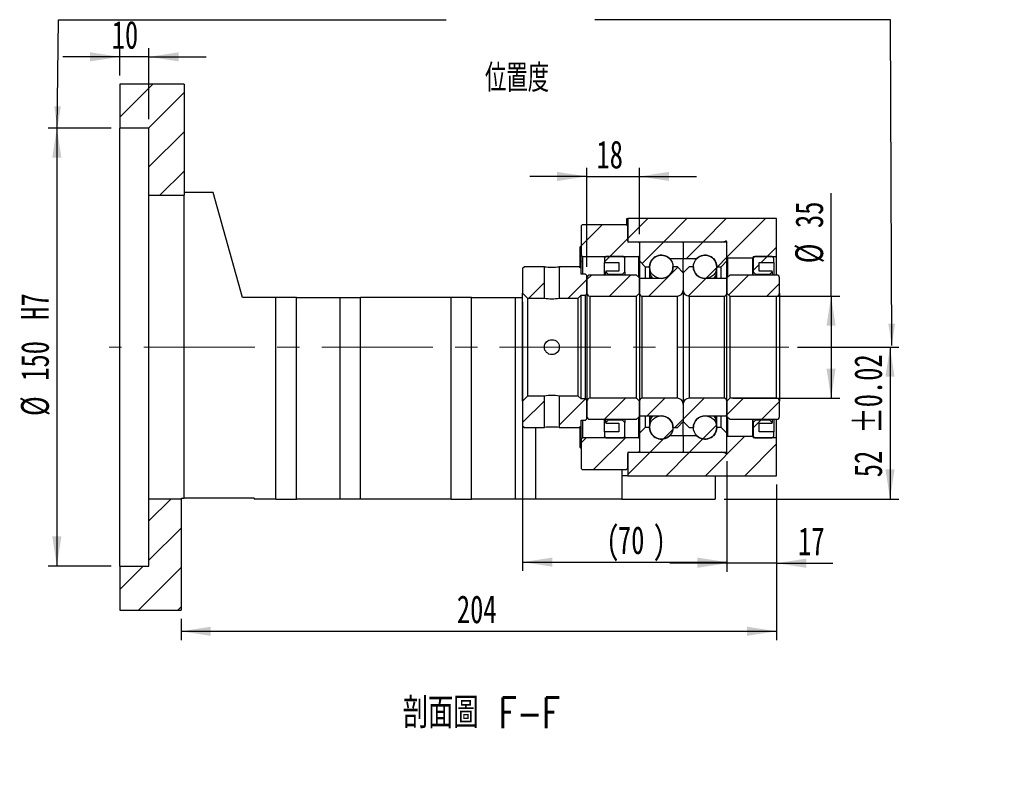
# Paper-space layout 'MBCS35-J' of a CAD drawing. Header units: millimetres. Extents: x 21 to 288, y 3 to 202.
# Tile 4 of 6: x 175 to 288, y 3 to 90. Entities that reach past the tile are written whole.
import ezdxf

# ---------------------------------------------------------------- set-up
doc = ezdxf.new("R2010")
doc.units = ezdxf.units.MM
doc.linetypes.add('CENTERX2', pattern=[20.32, 12.7, -2.54, 2.54, -2.54])
doc.layers.add('圖層0', color=7, linetype='Continuous')
doc.styles.add('SLDTEXTSTYLE0', font='TXT', dxfattribs={"width": 0.7})
doc.styles.add('SLDTEXTSTYLE1', font='TXT', dxfattribs={"width": 0.7, "bigfont": 'bigfont'})
doc.styles.add('SLDTEXTSTYLE4', font='TXT', dxfattribs={"width": 0.75, "bigfont": 'bigfont'})
doc.dimstyles.new('SLDDIMSTYLE3', dxfattribs={"dimtxt": 3.389974, "dimasz": 2.5, "dimexe": 0, "dimexo": 0.0625, "dimgap": 0.847493, "dimtad": 1, "dimlfac": 3, "dimrnd": 1e-09, "dimzin": 12, "dimdsep": 46, "dimtxsty": 'SLDTEXTSTYLE0', "dimsah": 1, "dimcen": 0.09, "dimadec": 0, "dimazin": 3, "dimtfac": 1, "dimtofl": 0, "dimtmove": 0, "dimatfit": 3, "dimfxl": 1, "dimfrac": 2, "dimtolj": 1, "dimtzin": 12, "dimarcsym": 0})
doc.dimstyles.new('SLDDIMSTYLE4', dxfattribs={"dimtxt": 3.389974, "dimasz": 2.5, "dimexe": 0, "dimexo": 0.0625, "dimgap": 0.847493, "dimtad": 1, "dimlfac": 3, "dimrnd": 1e-09, "dimzin": 12, "dimdsep": 46, "dimtxsty": 'SLDTEXTSTYLE0', "dimsah": 1, "dimcen": 0.09, "dimadec": 0, "dimazin": 3, "dimtfac": 1, "dimtmove": 0, "dimatfit": 0, "dimfxl": 1, "dimfrac": 2, "dimtolj": 1, "dimtzin": 12, "dimarcsym": 0})
doc.dimstyles.new('SLDDIMSTYLE6', dxfattribs={"dimtxt": 3.389974, "dimasz": 2.5, "dimexe": 0, "dimexo": 0.0625, "dimgap": 0.847493, "dimtad": 1, "dimlfac": 3, "dimrnd": 1e-09, "dimzin": 12, "dimdsep": 46, "dimtxsty": 'SLDTEXTSTYLE0', "dimsah": 1, "dimcen": 0.09, "dimadec": 0, "dimazin": 3, "dimtol": 1, "dimtp": 0.02, "dimtm": 0.02, "dimtfac": 1, "dimtofl": 0, "dimtmove": 0, "dimatfit": 3, "dimfxl": 1, "dimfrac": 2, "dimtolj": 1, "dimarcsym": 0})
doc.dimstyles.new('SLDDIMSTYLE9', dxfattribs={"dimtxt": 3.389974, "dimasz": 2.5, "dimexe": 0, "dimexo": 0.0625, "dimgap": 0.847493, "dimtad": 1, "dimlfac": 3, "dimrnd": 1e-09, "dimzin": 12, "dimdsep": 46, "dimtxsty": 'SLDTEXTSTYLE0', "dimsah": 1, "dimcen": 0.09, "dimadec": 0, "dimazin": 3, "dimtfac": 1, "dimtofl": 0, "dimtmove": 0, "dimatfit": 3, "dimfxl": 1, "dimfrac": 2, "dimtolj": 1, "dimarcsym": 0})

# ---------------------------------------------------------------- blocks, each defined once
blk = doc.blocks.new('_D_72')
at = {"layer": '圖層0', "color": 7}
for p, q in [((186.81, 83.82), (186.81, 86.95)), ((190.14, 78.82), (190.14, 86.95)), ((186.81, 85.95), (180.29, 85.95)), ((190.14, 85.95), (186.81, 85.95)), ((190.14, 85.95), (196.66, 85.95))]:
    blk.add_line(p, q, dxfattribs=at)
for points in [[(186.81, 85.95), (183.42, 86.47), (183.42, 85.43)], [(190.14, 85.95), (193.53, 85.43), (193.53, 86.47)]]:
    blk.add_solid(points, dxfattribs=at)
at = {"layer": '圖層0', "color": 7, "insert": (185.89, 90.05), "char_height": 3.175, "attachment_point": 1, "style": 'SLDTEXTSTYLE0'}
blk.add_mtext('10', dxfattribs=at)
blk = doc.blocks.new('_D_73')
at = {"layer": '圖層0', "color": 7}
for p, q in [((185.81, 77.82), (178.62, 77.82)), ((179.62, 77.82), (179.62, 27.82)), ((185.81, 27.82), (178.62, 27.82))]:
    blk.add_line(p, q, dxfattribs=at)
for points in [[(179.62, 77.82), (179.1, 74.43), (180.14, 74.43)], [(179.62, 27.82), (180.14, 31.21), (179.1, 31.21)]]:
    blk.add_solid(points, dxfattribs=at)
at = {"layer": '圖層0', "color": 7, "char_height": 3.175, "attachment_point": 1, "rotation": 90, "style": 'SLDTEXTSTYLE0'}
for s, insert in [('H7', (175.53, 55.93)), ('150', (175.53, 48.98)), ('%%c', (175.53, 44.96))]:
    blk.add_mtext(s, dxfattribs=dict(at, insert=insert))
blk = doc.blocks.new('_D_74')
at = {"layer": '圖層0', "color": 7}
for p, q in [((261.81, 37.15), (261.81, 19.39)), ((193.81, 21.82), (193.81, 19.39)), ((193.81, 20.39), (261.81, 20.39))]:
    blk.add_line(p, q, dxfattribs=at)
for points in [[(193.81, 20.39), (197.2, 19.87), (197.2, 20.91)], [(261.81, 20.39), (258.42, 20.91), (258.42, 19.87)]]:
    blk.add_solid(points, dxfattribs=at)
at = {"layer": '圖層0', "color": 7, "insert": (225.3, 24.49), "char_height": 3.175, "attachment_point": 1, "style": 'SLDTEXTSTYLE0'}
blk.add_mtext('204', dxfattribs=at)
blk = doc.blocks.new('_D_75')
at = {"layer": '圖層0', "color": 7}
for p, q in [((232.81, 57.97), (232.81, 27.28)), ((256.14, 39.82), (256.14, 27.28)), ((232.81, 28.28), (256.14, 28.28))]:
    blk.add_line(p, q, dxfattribs=at)
for points in [[(232.81, 28.28), (236.2, 27.76), (236.2, 28.8)], [(256.14, 28.28), (252.75, 28.8), (252.75, 27.76)]]:
    blk.add_solid(points, dxfattribs=at)
at = {"layer": '圖層0', "color": 7, "attachment_point": 1, "style": 'SLDTEXTSTYLE0'}
for s, insert, char_height in [('(', (242.36, 32.38), 3.17), (')', (247.66, 32.38), 3.17), ('70', (243.69, 32.38), 3.175)]:
    blk.add_mtext(s, dxfattribs=dict(at, insert=insert, char_height=char_height))
blk = doc.blocks.new('_D_76')
at = {"layer": '圖層0', "color": 7}
for p, q in [((256.14, 39.82), (256.14, 27.16)), ((261.81, 37.15), (261.81, 27.16)), ((256.14, 28.16), (249.62, 28.16)), ((261.81, 28.16), (256.14, 28.16)), ((261.81, 28.16), (268.24, 28.16))]:
    blk.add_line(p, q, dxfattribs=at)
for points in [[(256.14, 28.16), (252.75, 28.68), (252.75, 27.63)], [(261.81, 28.16), (265.2, 27.63), (265.2, 28.68)]]:
    blk.add_solid(points, dxfattribs=at)
at = {"layer": '圖層0', "color": 7, "insert": (264.26, 32.25), "char_height": 3.175, "attachment_point": 1, "style": 'SLDTEXTSTYLE0'}
blk.add_mtext('17', dxfattribs=at)
blk = doc.blocks.new('_D_77')
at = {"layer": '圖層0', "color": 7}
for p, q in [((268.03, 58.65), (268.03, 70.39)), ((256.81, 58.65), (269.03, 58.65)), ((268.03, 58.65), (268.03, 46.98)), ((256.81, 46.98), (269.03, 46.98))]:
    blk.add_line(p, q, dxfattribs=at)
for points in [[(268.03, 58.65), (267.51, 55.26), (268.55, 55.26)], [(268.03, 46.98), (268.55, 50.37), (267.51, 50.37)]]:
    blk.add_solid(points, dxfattribs=at)
at = {"layer": '圖層0', "color": 7, "char_height": 3.175, "attachment_point": 1, "rotation": 90, "style": 'SLDTEXTSTYLE0'}
for s, insert in [('35', (263.94, 66.41)), ('%%c', (263.94, 62.39))]:
    blk.add_mtext(s, dxfattribs=dict(at, insert=insert))
blk = doc.blocks.new('_D_78')
at = {"layer": '圖層0', "color": 7}
for p, q in [((264.2, 52.82), (275.76, 52.82)), ((274.76, 52.82), (274.76, 35.48)), ((255.81, 35.48), (275.76, 35.48))]:
    blk.add_line(p, q, dxfattribs=at)
for points in [[(274.76, 52.82), (274.24, 49.43), (275.28, 49.43)], [(274.76, 35.48), (275.28, 38.87), (274.24, 38.87)]]:
    blk.add_solid(points, dxfattribs=at)
at = {"layer": '圖層0', "color": 7, "char_height": 3.175, "attachment_point": 1, "rotation": 90, "style": 'SLDTEXTSTYLE0'}
for s, insert in [('±0.02', (270.67, 42.93)), ('52', (270.67, 37.97))]:
    blk.add_mtext(s, dxfattribs=dict(at, insert=insert))
blk = doc.blocks.new('_D_79')
at = {"layer": '圖層0', "color": 7}
for p, q in [((240.14, 61.98), (240.14, 73.3)), ((246.14, 65.72), (246.14, 73.3)), ((240.14, 72.3), (233.62, 72.3)), ((240.14, 72.3), (246.14, 72.3)), ((246.14, 72.3), (252.66, 72.3))]:
    blk.add_line(p, q, dxfattribs=at)
for points in [[(240.14, 72.3), (236.75, 72.82), (236.75, 71.78)], [(246.14, 72.3), (249.53, 71.78), (249.53, 72.82)]]:
    blk.add_solid(points, dxfattribs=at)
at = {"layer": '圖層0', "color": 7, "insert": (241.24, 76.39), "char_height": 3.175, "attachment_point": 1, "style": 'SLDTEXTSTYLE0'}
blk.add_mtext('18', dxfattribs=at)

psp = doc.layouts.new('MBCS35-J')

# ---------------------------------------------------------------- hatches: boundary and pattern name
at = {"layer": '圖層0', "linetype": 'Continuous', "lineweight": 18}
h = psp.add_hatch(dxfattribs=at)
h.set_pattern_fill('ANSI31', color=256, style=0)
h.paths.add_polyline_path([(194.1437, 70.1487), (194.1437, 82.8154), (186.8104, 82.8154), (186.8104, 77.8154), (190.1437, 77.8154), (190.1437, 70.1487)], flags=0)
h = psp.add_hatch(dxfattribs=at)
h.set_pattern_fill('ANSI31', color=256, style=0)
edge = h.paths.add_edge_path(flags=0)
edge.add_line((255.5447, 64.8154), (255.9815, 64.9122))
edge.add_arc((256.0104, 64.7821), 0.1333, 14.477512, 102.5, ccw=False)
edge.add_line((256.1395, 64.8154), (256.1437, 64.8154))
edge.add_line((256.1437, 64.8154), (256.1437, 63.0487))
edge.add_line((256.1437, 63.0487), (256.2104, 62.9821))
edge.add_line((256.2104, 62.9821), (259.077, 62.9821))
edge.add_line((259.077, 62.9821), (259.1437, 63.0487))
edge.add_line((259.1437, 63.0487), (259.1437, 63.1487))
edge.add_line((259.1437, 63.1487), (261.8104, 63.1487))
edge.add_line((261.8104, 63.1487), (261.8104, 67.4821))
edge.add_line((261.8104, 67.4821), (244.8104, 67.4821))
edge.add_line((244.8104, 67.4821), (244.8104, 64.8154))
edge.add_line((244.8104, 64.8154), (255.5447, 64.8154))
h = psp.add_hatch(dxfattribs=at)
h.set_pattern_fill('ANSI31', color=256, style=0)
edge = h.paths.add_edge_path(flags=0)
edge.add_line((239.6437, 66.8154), (239.477, 66.6487))
edge.add_line((239.477, 66.6487), (239.477, 63.3154))
edge.add_line((239.477, 63.3154), (239.6437, 63.1487))
edge.add_line((239.6437, 63.1487), (246.0937, 63.1487))
edge.add_line((246.0937, 63.1487), (246.1937, 63.2487))
edge.add_line((246.1937, 63.2487), (246.1937, 64.7154))
edge.add_line((246.1937, 64.7154), (246.0937, 64.8154))
edge.add_line((246.0937, 64.8154), (244.9437, 64.8154))
edge.add_arc((244.9437, 64.9487), 0.1333, 180, 270, ccw=False)
edge.add_line((244.8104, 64.9487), (244.8104, 66.6487))
edge.add_line((244.8104, 66.6487), (244.6437, 66.8154))
edge.add_line((244.6437, 66.8154), (239.6437, 66.8154))
h = psp.add_hatch(dxfattribs=at)
h.set_pattern_fill('ANSI31', color=256, style=0)
edge = h.paths.add_edge_path(flags=0)
edge.add_line((251.0437, 64.8154), (246.2437, 64.8154))
edge.add_arc((246.2437, 64.7154), 0.1, 90, 180)
edge.add_line((246.1437, 64.7154), (246.1437, 62.6487))
edge.add_line((246.1437, 62.6487), (246.8104, 61.9821))
edge.add_line((246.8104, 61.9821), (247.3104, 61.9821))
edge.add_arc((248.6437, 61.9821), 1.3333, 45.438688, 180, ccw=False)
edge.add_line((249.5793, 62.9321), (251.1437, 62.9321))
edge.add_line((251.1437, 62.9321), (251.1437, 64.7154))
edge.add_arc((251.0437, 64.7154), 0.1, 0, 90)
h = psp.add_hatch(dxfattribs=at)
h.set_pattern_fill('ANSI31', color=256, style=0)
edge = h.paths.add_edge_path(flags=0)
edge.add_line((256.1437, 62.6487), (256.1437, 64.7154))
edge.add_arc((256.0437, 64.7154), 0.1, 0, 90)
edge.add_line((256.0437, 64.8154), (251.2437, 64.8154))
edge.add_arc((251.2437, 64.7154), 0.1, 90, 180)
edge.add_line((251.1437, 64.7154), (251.1437, 62.9321))
edge.add_line((251.1437, 62.9321), (252.7081, 62.9321))
edge.add_arc((253.6437, 61.9821), 1.3333, 0, 134.561312, ccw=False)
edge.add_line((254.977, 61.9821), (255.477, 61.9821))
edge.add_line((255.477, 61.9821), (256.1437, 62.6487))
h = psp.add_hatch(dxfattribs=at)
h.set_pattern_fill('ANSI31', color=256, style=0)
h.paths.add_polyline_path([(243.8104, 62.482), (243.8104, 61.4821), (242.3104, 61.4821), (242.3104, 61.4154), (242.577, 61.1487), (244.2104, 61.1487), (244.477, 61.4154), (244.477, 62.9821), (244.3104, 63.1487), (242.3104, 63.1487), (242.1437, 62.9821), (242.1437, 62.482)], flags=0)
h = psp.add_hatch(dxfattribs=at)
h.set_pattern_fill('ANSI31', color=256, style=0)
edge = h.paths.add_edge_path(flags=0)
edge.add_arc((248.6437, 61.9821), 1.3333, 0, 360)
h = psp.add_hatch(dxfattribs=at)
h.set_pattern_fill('ANSI31', color=256, style=0)
edge = h.paths.add_edge_path(flags=0)
edge.add_arc((253.6437, 61.9821), 1.3333, 0, 360)
h = psp.add_hatch(dxfattribs=at)
h.set_pattern_fill('ANSI31', color=256, style=0)
h.paths.add_polyline_path([(261.3104, 61.4154), (261.3104, 61.4821), (259.8104, 61.4821), (259.8104, 62.482), (261.477, 62.482), (261.477, 62.9821), (261.3104, 63.1487), (259.3104, 63.1487), (259.1437, 62.9821), (259.1437, 61.4154), (259.4104, 61.1487), (261.0437, 61.1487)], flags=0)
h = psp.add_hatch(dxfattribs=at)
h.set_pattern_fill('ANSI31', color=256, style=0)
h.paths.add_polyline_path([(232.977, 61.9821), (232.8104, 61.8154), (232.8104, 58.9654), (233.377, 58.3987), (235.2937, 58.3987), (235.2937, 61.9821)], flags=0)
h = psp.add_hatch(dxfattribs=at)
h.set_pattern_fill('ANSI31', color=256, style=0)
h.paths.add_polyline_path([(240.1437, 60.982), (239.977, 61.1487), (239.477, 61.1487), (239.477, 61.8154), (239.3104, 61.9821), (236.9937, 61.9821), (236.9937, 58.3987), (239.1437, 58.3987), (239.477, 58.7321), (239.977, 58.7321), (240.1437, 58.8987)], flags=0)
h = psp.add_hatch(dxfattribs=at)
h.set_pattern_fill('ANSI31', color=256, style=0)
edge = h.paths.add_edge_path(flags=0)
edge.add_line((251.1437, 59.3154), (251.1437, 61.3154))
edge.add_line((251.1437, 61.3154), (250.477, 61.9821))
edge.add_line((250.477, 61.9821), (249.977, 61.9821))
edge.add_arc((248.6437, 61.9821), 1.3333, 270, 360, ccw=False)
edge.add_line((248.6437, 60.6487), (246.1437, 60.6487))
edge.add_line((246.1437, 60.6487), (246.1437, 58.9821))
edge.add_arc((246.477, 58.9821), 0.3333, 180, 270)
edge.add_line((246.477, 58.6487), (250.477, 58.6487))
edge.add_arc((250.477, 59.3154), 0.6667, 270, 360)
h = psp.add_hatch(dxfattribs=at)
h.set_pattern_fill('ANSI31', color=256, style=0)
edge = h.paths.add_edge_path(flags=0)
edge.add_line((252.3104, 61.9821), (251.8104, 61.9821))
edge.add_line((251.8104, 61.9821), (251.1437, 61.3154))
edge.add_line((251.1437, 61.3154), (251.1437, 59.3154))
edge.add_arc((251.8104, 59.3154), 0.6667, 180, 270)
edge.add_line((251.8104, 58.6487), (255.8104, 58.6487))
edge.add_arc((255.8104, 58.9821), 0.3333, 270, 360)
edge.add_line((256.1437, 58.9821), (256.1437, 60.6487))
edge.add_line((256.1437, 60.6487), (253.6437, 60.6487))
edge.add_arc((253.6437, 61.9821), 1.3333, 180, 270, ccw=False)
h = psp.add_hatch(dxfattribs=at)
h.set_pattern_fill('ANSI31', color=256, style=0)
edge = h.paths.add_edge_path(flags=0)
edge.add_line((245.8104, 58.6487), (246.1437, 58.9821))
edge.add_line((246.1437, 58.9821), (246.1437, 60.7154))
edge.add_line((246.1437, 60.7154), (245.8104, 61.0487))
edge.add_line((245.8104, 61.0487), (240.477, 61.0487))
edge.add_arc((240.477, 60.7154), 0.3333, 90, 180)
edge.add_line((240.1437, 60.7154), (240.1437, 58.9821))
edge.add_arc((240.477, 58.9821), 0.3333, 180, 270)
edge.add_line((240.477, 58.6487), (245.8104, 58.6487))
h = psp.add_hatch(dxfattribs=at)
h.set_pattern_fill('ANSI31', color=256, style=0)
edge = h.paths.add_edge_path(flags=0)
edge.add_line((256.1437, 58.9821), (256.477, 58.6487))
edge.add_line((256.477, 58.6487), (261.8104, 58.6487))
edge.add_arc((261.8104, 58.9821), 0.3333, 270, 360)
edge.add_line((262.1437, 58.9821), (262.1437, 60.7154))
edge.add_arc((261.8104, 60.7154), 0.3333, 0, 90)
edge.add_line((261.8104, 61.0487), (256.477, 61.0487))
edge.add_line((256.477, 61.0487), (256.1437, 60.7154))
edge.add_line((256.1437, 60.7154), (256.1437, 58.9821))
h = psp.add_hatch(dxfattribs=at)
h.set_pattern_fill('ANSI31', color=256, style=0)
h.paths.add_polyline_path([(232.8104, 43.8154), (232.977, 43.6487), (235.2937, 43.6487), (235.2937, 47.2321), (233.377, 47.2321), (232.8104, 46.6654)], flags=0)
h = psp.add_hatch(dxfattribs=at)
h.set_pattern_fill('ANSI31', color=256, style=0)
h.paths.add_polyline_path([(239.477, 43.8154), (239.477, 44.4821), (239.977, 44.4821), (240.1437, 44.6487), (240.1437, 46.7321), (239.977, 46.8987), (239.477, 46.8987), (239.1437, 47.2321), (236.9937, 47.2321), (236.9937, 43.6487), (239.3104, 43.6487)], flags=0)
h = psp.add_hatch(dxfattribs=at)
h.set_pattern_fill('ANSI31', color=256, style=0)
edge = h.paths.add_edge_path(flags=0)
edge.add_line((246.1437, 46.6487), (245.8104, 46.9821))
edge.add_line((245.8104, 46.9821), (240.477, 46.9821))
edge.add_arc((240.477, 46.6487), 0.3333, 90, 180)
edge.add_line((240.1437, 46.6487), (240.1437, 44.9154))
edge.add_arc((240.477, 44.9154), 0.3333, 180, 270)
edge.add_line((240.477, 44.5821), (245.8104, 44.5821))
edge.add_line((245.8104, 44.5821), (246.1437, 44.9154))
edge.add_line((246.1437, 44.9154), (246.1437, 46.6487))
h = psp.add_hatch(dxfattribs=at)
h.set_pattern_fill('ANSI31', color=256, style=0)
edge = h.paths.add_edge_path(flags=0)
edge.add_line((249.977, 43.6487), (250.477, 43.6487))
edge.add_line((250.477, 43.6487), (251.1437, 44.3154))
edge.add_line((251.1437, 44.3154), (251.1437, 46.3154))
edge.add_arc((250.477, 46.3154), 0.6667, 0, 90)
edge.add_line((250.477, 46.9821), (246.477, 46.9821))
edge.add_arc((246.477, 46.6487), 0.3333, 90, 180)
edge.add_line((246.1437, 46.6487), (246.1437, 44.9821))
edge.add_line((246.1437, 44.9821), (248.6437, 44.9821))
edge.add_arc((248.6437, 43.6487), 1.3333, 0, 90, ccw=False)
h = psp.add_hatch(dxfattribs=at)
h.set_pattern_fill('ANSI31', color=256, style=0)
edge = h.paths.add_edge_path(flags=0)
edge.add_line((251.1437, 46.3154), (251.1437, 44.3154))
edge.add_line((251.1437, 44.3154), (251.8104, 43.6487))
edge.add_line((251.8104, 43.6487), (252.3104, 43.6487))
edge.add_arc((253.6437, 43.6487), 1.3333, 90, 180, ccw=False)
edge.add_line((253.6437, 44.9821), (256.1437, 44.9821))
edge.add_line((256.1437, 44.9821), (256.1437, 46.6487))
edge.add_arc((255.8104, 46.6487), 0.3333, 0, 90)
edge.add_line((255.8104, 46.9821), (251.8104, 46.9821))
edge.add_arc((251.8104, 46.3154), 0.6667, 90, 180)
h = psp.add_hatch(dxfattribs=at)
h.set_pattern_fill('ANSI31', color=256, style=0)
edge = h.paths.add_edge_path(flags=0)
edge.add_line((256.477, 46.9821), (256.1437, 46.6487))
edge.add_line((256.1437, 46.6487), (256.1437, 44.9154))
edge.add_line((256.1437, 44.9154), (256.477, 44.5821))
edge.add_line((256.477, 44.5821), (261.8104, 44.5821))
edge.add_arc((261.8104, 44.9154), 0.3333, 270, 360)
edge.add_line((262.1437, 44.9154), (262.1437, 46.6487))
edge.add_arc((261.8104, 46.6487), 0.3333, 0, 90)
edge.add_line((261.8104, 46.9821), (256.477, 46.9821))
h = psp.add_hatch(dxfattribs=at)
h.set_pattern_fill('ANSI31', color=256, style=0)
edge = h.paths.add_edge_path(flags=0)
edge.add_arc((248.6437, 43.6487), 1.3333, 0, 360)
h = psp.add_hatch(dxfattribs=at)
h.set_pattern_fill('ANSI31', color=256, style=0)
edge = h.paths.add_edge_path(flags=0)
edge.add_arc((253.6437, 43.6487), 1.3333, 0, 360)
h = psp.add_hatch(dxfattribs=at)
h.set_pattern_fill('ANSI31', color=256, style=0)
h.paths.add_polyline_path([(242.3104, 44.2154), (242.3104, 44.1487), (243.8104, 44.1487), (243.8104, 43.1487), (242.1437, 43.1487), (242.1437, 42.6487), (242.3104, 42.4821), (244.3104, 42.4821), (244.477, 42.6487), (244.477, 44.2154), (244.2104, 44.4821), (242.577, 44.4821)], flags=0)
h = psp.add_hatch(dxfattribs=at)
h.set_pattern_fill('ANSI31', color=256, style=0)
h.paths.add_polyline_path([(259.8104, 43.1487), (259.8104, 44.1487), (261.3104, 44.1487), (261.3104, 44.2154), (261.0437, 44.4821), (259.4104, 44.4821), (259.1437, 44.2154), (259.1437, 42.6487), (259.3104, 42.4821), (261.3104, 42.4821), (261.477, 42.6487), (261.477, 43.1487)], flags=0)
h = psp.add_hatch(dxfattribs=at)
h.set_pattern_fill('ANSI31', color=256, style=0)
edge = h.paths.add_edge_path(flags=0)
edge.add_line((246.1437, 42.9821), (246.1437, 40.9154))
edge.add_arc((246.2437, 40.9154), 0.1, 180, 270)
edge.add_line((246.2437, 40.8154), (251.0437, 40.8154))
edge.add_arc((251.0437, 40.9154), 0.1, 270, 360)
edge.add_line((251.1437, 40.9154), (251.1437, 42.6987))
edge.add_line((251.1437, 42.6987), (249.5793, 42.6987))
edge.add_arc((248.6437, 43.6487), 1.3333, 180, 314.561312, ccw=False)
edge.add_line((247.3104, 43.6487), (246.8104, 43.6487))
edge.add_line((246.8104, 43.6487), (246.1437, 42.9821))
h = psp.add_hatch(dxfattribs=at)
h.set_pattern_fill('ANSI31', color=256, style=0)
edge = h.paths.add_edge_path(flags=0)
edge.add_line((251.2437, 40.8154), (256.0437, 40.8154))
edge.add_arc((256.0437, 40.9154), 0.1, 270, 360)
edge.add_line((256.1437, 40.9154), (256.1437, 42.9821))
edge.add_line((256.1437, 42.9821), (255.477, 43.6487))
edge.add_line((255.477, 43.6487), (254.977, 43.6487))
edge.add_arc((253.6437, 43.6487), 1.3333, 225.438688, 360, ccw=False)
edge.add_line((252.7081, 42.6987), (251.1437, 42.6987))
edge.add_line((251.1437, 42.6987), (251.1437, 40.9154))
edge.add_arc((251.2437, 40.9154), 0.1, 180, 270)
h = psp.add_hatch(dxfattribs=at)
h.set_pattern_fill('ANSI31', color=256, style=0)
edge = h.paths.add_edge_path(flags=0)
edge.add_line((239.477, 38.9821), (239.6437, 38.8154))
edge.add_line((239.6437, 38.8154), (244.6437, 38.8154))
edge.add_line((244.6437, 38.8154), (244.8104, 38.9821))
edge.add_line((244.8104, 38.9821), (244.8104, 40.6821))
edge.add_arc((244.9437, 40.6821), 0.1333, 90, 180, ccw=False)
edge.add_line((244.9437, 40.8154), (246.0937, 40.8154))
edge.add_line((246.0937, 40.8154), (246.1937, 40.9154))
edge.add_line((246.1937, 40.9154), (246.1937, 42.3821))
edge.add_line((246.1937, 42.3821), (246.0937, 42.4821))
edge.add_line((246.0937, 42.4821), (239.6437, 42.4821))
edge.add_line((239.6437, 42.4821), (239.477, 42.3154))
edge.add_line((239.477, 42.3154), (239.477, 38.9821))
h = psp.add_hatch(dxfattribs=at)
h.set_pattern_fill('ANSI31', color=256, style=0)
edge = h.paths.add_edge_path(flags=0)
edge.add_line((256.1437, 40.8154), (256.1395, 40.8154))
edge.add_arc((256.0104, 40.8487), 0.1333, 257.5, 345.522488, ccw=False)
edge.add_line((255.9815, 40.7185), (255.5447, 40.8154))
edge.add_line((255.5447, 40.8154), (244.8104, 40.8154))
edge.add_line((244.8104, 40.8154), (244.8104, 38.1487))
edge.add_line((244.8104, 38.1487), (261.8104, 38.1487))
edge.add_line((261.8104, 38.1487), (261.8104, 42.4821))
edge.add_line((261.8104, 42.4821), (259.1437, 42.4821))
edge.add_line((259.1437, 42.4821), (259.1437, 42.5821))
edge.add_line((259.1437, 42.5821), (259.077, 42.6487))
edge.add_line((259.077, 42.6487), (256.2104, 42.6487))
edge.add_line((256.2104, 42.6487), (256.1437, 42.5821))
edge.add_line((256.1437, 42.5821), (256.1437, 40.8154))
h = psp.add_hatch(dxfattribs=at)
h.set_pattern_fill('ANSI31', color=256, style=0)
h.paths.add_polyline_path([(186.8104, 27.8154), (186.8104, 22.8154), (193.8104, 22.8154), (193.8104, 35.482), (190.1437, 35.482), (190.1437, 27.8154)], flags=0)

# ---------------------------------------------------------------- linework, layer by layer
at = {"color": 7, "linetype": 'Continuous', "lineweight": 25}
for p, q in [((186.8104, 82.8154), (186.8104, 77.8154)), ((194.1437, 82.8154), (186.8104, 82.8154)), ((194.1437, 82.8154), (194.1437, 70.1487)), ((190.1437, 77.8154), (186.8104, 77.8154)), ((186.8104, 27.8154), (186.8104, 77.8154)), ((190.1437, 70.1487), (190.1437, 77.8154)), ((190.1437, 70.1487), (194.1437, 70.1487)), ((190.1437, 35.482), (190.1437, 70.1487)), ((197.477, 70.482), (194.1437, 70.482)), ((194.1437, 35.5821), (194.1437, 70.1487)), ((200.8104, 58.4821), (197.477, 70.482)), ((244.7104, 66.7487), (244.7104, 67.4821)), ((244.7104, 67.4821), (244.8104, 67.4821)), ((244.8104, 67.4821), (244.8104, 64.8154)), ((261.8104, 67.4821), (244.8104, 67.4821)), ((261.8104, 63.1487), (261.8104, 67.4821)), ((239.477, 66.6487), (239.6437, 66.8154)), ((239.477, 66.6487), (239.477, 63.3154)), ((239.6437, 66.8154), (244.6437, 66.8154)), ((244.6437, 66.8154), (244.8104, 66.6487)), ((244.8104, 64.9487), (244.8104, 66.6487)), ((239.4396, 64.3465), (239.377, 64.2839)), ((239.377, 63.0713), (239.377, 64.2839)), ((239.477, 64.3839), (239.4715, 64.3784)), ((255.5447, 64.8154), (244.8104, 64.8154)), ((246.0937, 64.8154), (244.9437, 64.8154)), ((246.0937, 64.8154), (246.1937, 64.7154)), ((246.1437, 64.7154), (246.1437, 62.6487)), ((246.1937, 63.2487), (246.1937, 64.7154)), ((251.0437, 64.8154), (246.2437, 64.8154)), ((251.1437, 64.7154), (251.1437, 62.9321)), ((256.0437, 64.8154), (251.2437, 64.8154)), ((255.5447, 64.8154), (255.9815, 64.9122)), ((256.1437, 64.8154), (256.1395, 64.8154)), ((256.1395, 64.7442), (256.1395, 64.8154)), ((256.1437, 63.0487), (256.1437, 64.8154)), ((256.1437, 62.6487), (256.1437, 64.7154)), ((239.377, 61.9154), (239.377, 63.0713)), ((239.6437, 63.1487), (239.477, 63.3154)), ((239.477, 61.8154), (239.477, 63.3154)), ((239.6437, 63.1487), (246.0937, 63.1487)), ((239.6437, 63.1487), (239.6437, 61.1487)), ((242.1437, 62.9821), (242.3104, 63.1487)), ((242.1437, 62.9821), (242.1437, 62.482)), ((244.3104, 63.1487), (242.3104, 63.1487)), ((244.3104, 63.1487), (244.477, 62.9821)), ((244.477, 61.4154), (244.477, 62.9821)), ((246.1937, 63.2487), (246.0937, 63.1487)), ((246.0937, 60.7654), (246.0937, 63.1487)), ((256.2104, 62.9821), (256.1437, 63.0487)), ((259.077, 62.9821), (256.2104, 62.9821)), ((256.2104, 62.9821), (256.2104, 60.7821)), ((259.1437, 63.0487), (259.077, 62.9821)), ((259.077, 61.0487), (259.077, 62.9821)), ((259.1437, 62.9821), (259.3104, 63.1487)), ((259.1437, 63.1487), (261.8104, 63.1487)), ((259.1437, 63.1487), (259.1437, 63.0487)), ((259.1437, 63.0487), (259.1437, 62.9821)), ((259.1437, 62.9821), (259.1437, 61.4154)), ((261.3104, 63.1487), (259.3104, 63.1487)), ((261.3104, 63.1487), (261.477, 62.9821)), ((261.477, 62.482), (261.477, 62.9821)), ((261.8104, 61.0487), (261.8104, 63.1487)), ((232.8104, 61.8154), (232.977, 61.9821)), ((235.2937, 61.9821), (232.977, 61.9821)), ((235.2937, 58.3987), (235.2937, 61.9821)), ((236.9937, 61.9821), (236.9937, 58.3987)), ((239.3104, 61.9821), (236.9937, 61.9821)), ((239.3104, 61.9821), (239.477, 61.8154)), ((242.1437, 62.482), (243.8104, 62.482)), ((242.1437, 61.0487), (242.1437, 62.482)), ((243.8104, 62.482), (243.8104, 61.4821)), ((246.1437, 62.6487), (246.8104, 61.9821)), ((246.1437, 62.6487), (246.1437, 60.7154)), ((246.8104, 61.9821), (247.3104, 61.9821)), ((246.8104, 61.9821), (246.8104, 60.6487)), ((247.3104, 61.9821), (247.3104, 60.6487)), ((249.5793, 62.9321), (251.1437, 62.9321)), ((250.477, 61.9821), (249.977, 61.9821)), ((251.1437, 61.3154), (250.477, 61.9821)), ((251.1437, 62.9321), (252.7081, 62.9321)), ((251.1437, 61.3154), (251.1437, 62.9321)), ((251.8104, 61.9821), (251.1437, 61.3154)), ((252.3104, 61.9821), (251.8104, 61.9821)), ((254.977, 61.9821), (255.477, 61.9821)), ((254.977, 60.6487), (254.977, 61.9821)), ((255.477, 61.9821), (256.1437, 62.6487)), ((255.477, 60.6487), (255.477, 61.9821)), ((256.1437, 60.7154), (256.1437, 62.6487)), ((259.8104, 62.482), (261.477, 62.482)), ((259.8104, 61.4821), (259.8104, 62.482)), ((261.477, 62.482), (261.477, 61.0487)), ((232.8104, 61.8154), (232.8104, 58.9654)), ((239.477, 61.1487), (239.477, 61.8154)), ((239.977, 61.1487), (239.477, 61.1487)), ((239.977, 61.1487), (240.1437, 60.982)), ((240.1437, 58.8987), (240.1437, 60.982)), ((240.1437, 60.7154), (240.1437, 58.9821)), ((245.8104, 61.0487), (240.477, 61.0487)), ((242.3104, 61.4821), (242.3104, 61.4154)), ((243.8104, 61.4821), (242.3104, 61.4821)), ((242.577, 61.1487), (242.3104, 61.4154)), ((242.3104, 61.0487), (242.3104, 61.4154)), ((242.577, 61.1487), (244.2104, 61.1487)), ((242.577, 61.1487), (242.577, 61.0487)), ((244.477, 61.4154), (244.2104, 61.1487)), ((244.2104, 61.0487), (244.2104, 61.1487)), ((244.477, 61.4154), (244.477, 61.0487)), ((245.8104, 61.0487), (246.1437, 60.7154)), ((246.1437, 58.9821), (246.1437, 60.7154)), ((251.1437, 61.3154), (251.1437, 59.3154)), ((254.977, 61.5334), (254.958, 61.7577)), ((256.1437, 60.7154), (256.477, 61.0487)), ((256.1437, 60.7154), (256.1437, 58.9821)), ((261.8104, 61.0487), (256.477, 61.0487)), ((259.4104, 61.1487), (259.1437, 61.4154)), ((259.1437, 61.0487), (259.1437, 61.4154)), ((259.4104, 61.1487), (261.0437, 61.1487)), ((259.4104, 61.1487), (259.4104, 61.0487)), ((261.3104, 61.4821), (259.8104, 61.4821)), ((261.3104, 61.4154), (261.0437, 61.1487)), ((261.0437, 61.0487), (261.0437, 61.1487)), ((261.3104, 61.4154), (261.3104, 61.4821)), ((261.3104, 61.4154), (261.3104, 61.0487)), ((262.1437, 58.9821), (262.1437, 60.7154)), ((246.1437, 60.6487), (246.1437, 58.9821)), ((248.6437, 60.6487), (246.1437, 60.6487)), ((256.1437, 60.6487), (253.6437, 60.6487)), ((256.1437, 58.9821), (256.1437, 60.6487)), ((204.6437, 58.4821), (200.8104, 58.4821)), ((204.6437, 35.482), (204.6437, 58.4821)), ((206.977, 58.4821), (204.6437, 58.4821)), ((206.977, 35.482), (206.977, 58.4821)), ((206.977, 58.4821), (211.977, 58.4821)), ((211.977, 35.482), (211.977, 58.4821)), ((211.977, 58.4821), (214.3104, 58.4821)), ((214.3104, 35.482), (214.3104, 58.4821)), ((224.6437, 58.4821), (214.3104, 58.4821)), ((224.6437, 35.482), (224.6437, 58.4821)), ((226.977, 58.4821), (224.6437, 58.4821)), ((226.977, 35.482), (226.977, 58.4821)), ((226.977, 58.4821), (231.977, 58.4821)), ((231.977, 35.482), (231.977, 58.4821)), ((231.977, 58.4821), (232.8104, 58.4821)), ((232.8104, 46.6654), (232.8104, 58.9654)), ((233.377, 58.3987), (232.8104, 58.9654)), ((239.477, 58.7321), (239.1437, 58.3987)), ((239.477, 58.7321), (239.977, 58.7321)), ((239.477, 46.8987), (239.477, 58.7321)), ((240.1437, 58.8987), (239.977, 58.7321)), ((239.977, 46.8987), (239.977, 58.7321)), ((240.1437, 58.8987), (240.1437, 46.7321)), ((240.477, 58.6487), (245.8104, 58.6487)), ((240.477, 58.6487), (240.477, 46.9821)), ((246.1437, 58.9821), (245.8104, 58.6487)), ((245.8104, 46.9821), (245.8104, 58.6487)), ((246.1437, 58.9821), (246.1437, 46.6487)), ((246.477, 58.6487), (250.477, 58.6487)), ((246.477, 46.9821), (246.477, 58.6487)), ((250.477, 46.9821), (250.477, 58.6487)), ((251.1437, 59.3154), (251.1437, 46.3154)), ((251.8104, 58.6487), (255.8104, 58.6487)), ((251.8104, 58.6487), (251.8104, 46.9821)), ((255.8104, 58.6487), (255.8104, 46.9821)), ((256.477, 58.6487), (256.1437, 58.9821)), ((256.1437, 46.6487), (256.1437, 58.9821)), ((256.477, 58.6487), (261.8104, 58.6487)), ((256.477, 58.6487), (256.477, 46.9821)), ((261.8104, 46.9821), (261.8104, 58.6487)), ((262.1437, 58.9821), (262.1437, 46.6487)), ((233.377, 58.3987), (233.377, 47.2321)), ((233.377, 58.3987), (235.2937, 58.3987)), ((236.9937, 58.3987), (239.1437, 58.3987)), ((239.1437, 47.2321), (239.1437, 58.3987)), ((232.8104, 46.6654), (233.377, 47.2321)), ((235.2937, 47.2321), (233.377, 47.2321)), ((235.2937, 43.6487), (235.2937, 47.2321)), ((239.1437, 47.2321), (236.9937, 47.2321)), ((236.9937, 47.2321), (236.9937, 43.6487)), ((239.1437, 47.2321), (239.477, 46.8987)), ((232.8104, 46.6654), (232.8104, 43.8154)), ((239.977, 46.8987), (239.477, 46.8987)), ((239.977, 46.8987), (240.1437, 46.7321)), ((240.1437, 44.6487), (240.1437, 46.7321)), ((240.1437, 46.6487), (240.1437, 44.9154)), ((245.8104, 46.9821), (240.477, 46.9821)), ((245.8104, 46.9821), (246.1437, 46.6487)), ((246.1437, 44.9154), (246.1437, 46.6487)), ((246.1437, 46.6487), (246.1437, 44.9821)), ((250.477, 46.9821), (246.477, 46.9821)), ((251.1437, 46.3154), (251.1437, 44.3154)), ((255.8104, 46.9821), (251.8104, 46.9821)), ((256.1437, 46.6487), (256.477, 46.9821)), ((256.1437, 46.6487), (256.1437, 44.9154)), ((256.1437, 44.9821), (256.1437, 46.6487)), ((261.8104, 46.9821), (256.477, 46.9821)), ((262.1437, 44.9154), (262.1437, 46.6487)), ((246.1437, 44.9821), (248.6437, 44.9821)), ((246.8104, 44.9821), (246.8104, 43.6487)), ((247.3104, 44.9821), (247.3104, 43.6487)), ((253.6437, 44.9821), (256.1437, 44.9821)), ((254.977, 43.6487), (254.977, 44.9821)), ((255.477, 43.6487), (255.477, 44.9821)), ((239.477, 44.4821), (239.977, 44.4821)), ((239.477, 43.8154), (239.477, 44.4821)), ((239.6437, 44.4821), (239.6437, 42.4821)), ((240.1437, 44.6487), (239.977, 44.4821)), ((240.477, 44.582), (245.8104, 44.582)), ((242.1437, 43.1487), (242.1437, 44.582)), ((242.3104, 44.2154), (242.3104, 44.582)), ((242.3104, 44.2154), (242.577, 44.4821)), ((242.3104, 44.2154), (242.3104, 44.1487)), ((242.3104, 44.1487), (243.8104, 44.1487)), ((242.577, 44.582), (242.577, 44.4821)), ((244.2104, 44.4821), (242.577, 44.4821)), ((243.8104, 44.1487), (243.8104, 43.1487)), ((244.2104, 44.4821), (244.2104, 44.582)), ((244.2104, 44.4821), (244.477, 44.2154)), ((244.477, 44.582), (244.477, 44.2154)), ((244.477, 42.6487), (244.477, 44.2154)), ((246.1437, 44.9154), (245.8104, 44.582)), ((246.0937, 42.4821), (246.0937, 44.8654)), ((246.1437, 44.9154), (246.1437, 42.9821)), ((250.477, 43.6487), (251.1437, 44.3154)), ((251.1437, 44.3154), (251.8104, 43.6487)), ((251.1437, 42.6987), (251.1437, 44.3154)), ((256.477, 44.582), (256.1437, 44.9154)), ((256.1437, 42.9821), (256.1437, 44.9154)), ((256.2104, 44.8487), (256.2104, 42.6487)), ((256.477, 44.582), (261.8104, 44.582)), ((259.077, 42.6487), (259.077, 44.582)), ((259.1437, 44.2154), (259.1437, 44.582)), ((259.1437, 44.2154), (259.4104, 44.4821)), ((259.1437, 44.2154), (259.1437, 42.6487)), ((259.4104, 44.582), (259.4104, 44.4821)), ((261.0437, 44.4821), (259.4104, 44.4821)), ((259.8104, 44.1487), (261.3104, 44.1487)), ((259.8104, 43.1487), (259.8104, 44.1487)), ((261.0437, 44.4821), (261.0437, 44.582)), ((261.0437, 44.4821), (261.3104, 44.2154)), ((261.3104, 44.582), (261.3104, 44.2154)), ((261.3104, 44.1487), (261.3104, 44.2154)), ((261.477, 44.582), (261.477, 43.1487)), ((261.8104, 42.4821), (261.8104, 44.582)), ((232.977, 43.6487), (232.8104, 43.8154)), ((232.977, 43.6487), (235.2937, 43.6487)), ((234.3104, 35.482), (234.3104, 43.6487)), ((236.9937, 43.6487), (239.3104, 43.6487)), ((239.477, 43.8154), (239.3104, 43.6487)), ((239.377, 42.8009), (239.377, 43.7154)), ((239.377, 41.3469), (239.377, 42.8009)), ((239.477, 42.3154), (239.477, 43.8154)), ((242.1437, 43.1487), (242.1437, 42.6487)), ((243.8104, 43.1487), (242.1437, 43.1487)), ((246.8104, 43.6487), (246.1437, 42.9821)), ((246.1437, 42.9821), (246.1437, 40.9154)), ((247.3104, 43.6487), (246.8104, 43.6487)), ((249.977, 43.6487), (250.477, 43.6487)), ((251.8104, 43.6487), (252.3104, 43.6487)), ((255.477, 43.6487), (254.977, 43.6487)), ((256.1437, 42.9821), (255.477, 43.6487)), ((256.1437, 40.9154), (256.1437, 42.9821)), ((261.477, 43.1487), (259.8104, 43.1487)), ((261.477, 42.6487), (261.477, 43.1487)), ((239.477, 42.3154), (239.6437, 42.4821)), ((239.477, 42.3154), (239.477, 38.9821)), ((246.0937, 42.4821), (239.6437, 42.4821)), ((242.3104, 42.4821), (242.1437, 42.6487)), ((242.3104, 42.4821), (244.3104, 42.4821)), ((244.477, 42.6487), (244.3104, 42.4821)), ((246.0937, 42.4821), (246.1937, 42.382)), ((246.1937, 40.9154), (246.1937, 42.382)), ((251.1437, 42.6987), (249.5793, 42.6987)), ((251.1437, 42.6987), (251.1437, 40.9154)), ((252.7081, 42.6987), (251.1437, 42.6987)), ((256.1437, 42.5821), (256.2104, 42.6487)), ((256.1437, 40.8154), (256.1437, 42.5821)), ((256.2104, 42.6487), (259.077, 42.6487)), ((259.077, 42.6487), (259.1437, 42.5821)), ((259.3104, 42.4821), (259.1437, 42.6487)), ((259.1437, 42.6487), (259.1437, 42.5821)), ((259.1437, 42.5821), (259.1437, 42.4821)), ((261.8104, 42.4821), (259.1437, 42.4821)), ((259.3104, 42.4821), (261.3104, 42.4821)), ((261.477, 42.6487), (261.3104, 42.4821)), ((261.8104, 38.1487), (261.8104, 42.4821)), ((239.377, 41.3469), (239.477, 41.2469)), ((244.8104, 40.8154), (244.8104, 38.1487)), ((244.8104, 40.8154), (255.5447, 40.8154)), ((244.8104, 38.9821), (244.8104, 40.682)), ((244.9437, 40.8154), (246.0937, 40.8154)), ((246.1937, 40.9154), (246.0937, 40.8154)), ((246.2437, 40.8154), (251.0437, 40.8154)), ((251.2437, 40.8154), (256.0437, 40.8154)), ((255.9815, 40.7185), (255.5447, 40.8154)), ((256.1395, 40.8154), (256.1395, 40.8866)), ((256.1395, 40.8154), (256.1437, 40.8154)), ((239.6437, 38.8154), (239.477, 38.9821)), ((244.6437, 38.8154), (239.6437, 38.8154)), ((244.1437, 38.8154), (244.1437, 38.1487)), ((244.8104, 38.9821), (244.6437, 38.8154)), ((244.8104, 38.1487), (244.1437, 38.1487)), ((244.1437, 38.1487), (244.1437, 35.482)), ((244.8104, 38.1487), (261.8104, 38.1487)), ((254.8104, 38.1487), (254.8104, 35.482)), ((190.1437, 27.8154), (190.1437, 35.482)), ((193.8104, 35.482), (190.1437, 35.482)), ((193.8104, 35.5821), (194.1437, 35.5821)), ((193.8104, 35.5821), (193.8104, 35.482)), ((193.8104, 35.482), (193.8104, 22.8154)), ((202.1437, 35.5821), (194.1437, 35.5821)), ((202.1437, 35.5821), (202.1437, 35.482)), ((204.6437, 35.482), (202.1437, 35.482)), ((204.6437, 35.482), (206.977, 35.482)), ((211.977, 35.482), (206.977, 35.482)), ((214.3104, 35.482), (211.977, 35.482)), ((224.6437, 35.482), (214.3104, 35.482)), ((224.6437, 35.482), (226.977, 35.482)), ((231.977, 35.482), (226.977, 35.482)), ((234.3104, 35.482), (231.977, 35.482)), ((244.1437, 35.482), (234.3104, 35.482)), ((244.1437, 35.482), (254.8104, 35.482)), ((186.8104, 27.8154), (190.1437, 27.8154)), ((186.8104, 27.8154), (186.8104, 22.8154)), ((186.8104, 22.8154), (193.8104, 22.8154))]:
    psp.add_line(p, q, dxfattribs=at)
at = {"color": 8, "linetype": 'Continuous', "lineweight": 25}
for p, q in [((255.9815, 64.9122), (255.9815, 64.8154)), ((255.9815, 40.8154), (255.9815, 40.7185))]:
    psp.add_line(p, q, dxfattribs=at)
at = {"color": 7, "linetype": 'Continuous', "lineweight": 25, "flags": 128}
for points in [[(247.4801, 60.8824), (247.3908, 60.6874), (247.3774, 60.6487)], [(254.91, 60.6487), (254.8352, 60.8298), (254.8073, 60.8824)], [(247.3774, 44.9821), (247.3908, 44.9434), (247.4801, 44.7484)], [(254.8073, 44.7484), (254.8352, 44.801), (254.91, 44.9821)]]:
    psp.add_lwpolyline(points, dxfattribs=at)
at = {"color": 7, "linetype": 'Continuous', "lineweight": 25}
for centre, radius in [((248.6437, 61.9821), 1.3333), ((253.6437, 61.9821), 1.3333), ((236.1437, 52.8154), 0.85), ((248.6437, 43.6487), 1.3333), ((253.6437, 43.6487), 1.3333)]:
    psp.add_circle(centre, radius, dxfattribs=at)
for centre, radius, start, end in [((244.9437, 64.9487), 0.1333, 180, 270), ((246.2437, 64.7154), 0.1, 90, 180), ((251.0437, 64.7154), 0.1, 0, 90), ((251.2437, 64.7154), 0.1, 90, 180), ((256.0104, 64.7821), 0.1333, 14.477512, 102.5), ((256.0437, 64.7154), 0.1, 0, 90), ((248.6437, 61.9821), 1.3333, 45.438688, 180), ((253.6437, 61.9821), 1.3333, 0, 134.561312), ((236.1437, 71.1282), 9.1856, 264.69048, 275.30952), ((248.6437, 61.9821), 1.3333, 270, 0), ((253.6437, 61.9821), 1.3333, 180, 270), ((240.477, 60.7154), 0.3333, 90, 180), ((248.6437, 61.5334), 1.3333, 170.314309, 221.56839), ((253.6437, 61.5334), 1.3333, 318.43161, 0), ((261.8104, 60.7154), 0.3333, 0, 90), ((240.477, 58.9821), 0.3333, 180, 270), ((246.477, 58.9821), 0.3333, 180, 270), ((250.477, 59.3154), 0.6667, 270, 0), ((251.8104, 59.3154), 0.6667, 180, 270), ((255.8104, 58.9821), 0.3333, 270, 0), ((261.8104, 58.9821), 0.3333, 270, 0), ((236.1437, 63.948), 5.614, 261.291564, 278.708436), ((236.1437, 41.6827), 5.6141, 81.291655, 98.708345), ((240.477, 46.6487), 0.3333, 90, 180), ((246.477, 46.6487), 0.3333, 90, 180), ((250.477, 46.3154), 0.6667, 0, 90), ((251.8104, 46.3154), 0.6667, 90, 180), ((255.8104, 46.6487), 0.3333, 0, 90), ((261.8104, 46.6487), 0.3333, 0, 90), ((248.6437, 44.0974), 1.3333, 138.43161, 189.685691), ((248.6437, 43.6487), 1.3333, 0, 90), ((253.6437, 43.6487), 1.3333, 90, 180), ((253.6437, 44.0974), 1.3333, 350.314309, 41.56839), ((240.477, 44.9154), 0.3333, 180, 270), ((261.8104, 44.9154), 0.3333, 270, 0), ((236.1437, 34.5024), 9.1857, 84.69054, 95.30946), ((248.6437, 43.6487), 1.3333, 180, 314.561312), ((253.6437, 43.6487), 1.3333, 225.438688, 0), ((244.9437, 40.682), 0.1333, 90, 180), ((246.2437, 40.9154), 0.1, 180, 270), ((251.0437, 40.9154), 0.1, 270, 0), ((251.2437, 40.9154), 0.1, 180, 270), ((256.0104, 40.8487), 0.1333, 257.5, 345.522488), ((256.0437, 40.9154), 0.1, 270, 0)]:
    psp.add_arc(centre, radius, start, end, dxfattribs=at)
for points, knots in [([(239.4397, 64.3121), (239.4431, 64.3228), (239.4532, 64.3547), (239.4655, 64.3564), (239.4748, 64.3051), (239.477, 64.2929)], [0, 0, 0, 0, 0.2794159, 0.8285533, 1, 1, 1, 1]), ([(239.4397, 63.2591), (239.4397, 63.3398), (239.4397, 63.4952), (239.4397, 63.7063), (239.4397, 63.8915), (239.4397, 64.0508), (239.4397, 64.1788), (239.4397, 64.3099), (239.4397, 64.3318), (239.4397, 64.3464)], [0, 0, 0, 0, 0.13366872, 0.2571304, 0.38059135, 0.5040526, 0.62751402, 0.75097511, 1, 1, 1, 1]), ([(239.4397, 63.2591), (239.4431, 63.1987), (239.4532, 63.0197), (239.4655, 62.7929), (239.4748, 62.6427), (239.477, 62.6069)], [0, 0, 0, 0, 0.2793795, 0.82851589, 1, 1, 1, 1]), ([(239.477, 41.9777), (239.4745, 42.0395), (239.4664, 42.2379), (239.4534, 42.6009), (239.4438, 42.8732), (239.4397, 42.9887)], [0, 0, 0, 0, 0.20702397, 0.66361585, 1, 1, 1, 1]), ([(239.4397, 42.9887), (239.4431, 42.9283), (239.4532, 42.7493), (239.4655, 42.5225), (239.4748, 42.3723), (239.477, 42.3365)], [0, 0, 0, 0, 0.27937975, 0.82851663, 1, 1, 1, 1])]:
    psp.add_open_spline(points, degree=3, knots=knots, dxfattribs=at)
at = {"layer": '圖層0', "color": 7}
for p, q in [((179.6763, 77.8154), (179.7927, 90.1875)), ((179.7927, 90.1875), (224.0594, 90.1875)), ((274.8136, 90.1875), (241.0688, 90.1875)), ((274.9598, 52.9922), (274.8136, 90.1875))]:
    psp.add_line(p, q, dxfattribs=at)
at = {"layer": '圖層0', "color": 7, "linetype": 'CENTERX2', "lineweight": 18}
psp.add_line((263.2021, 52.8154), (185.5885, 52.8154), dxfattribs=at)
at = {"layer": '圖層0', "color": 7}
for points in [[(179.6763, 77.8154), (180.0844, 80.3117), (179.3152, 80.3189)], [(274.9598, 52.9922), (275.3346, 55.4937), (274.5654, 55.4907)]]:
    psp.add_solid(points, dxfattribs=at)

# ---------------------------------------------------------------- texts
at = {"layer": '圖層0', "color": 7, "insert": (228.5037, 85.1207), "char_height": 3.175, "attachment_point": 1, "style": 'SLDTEXTSTYLE1'}
psp.add_mtext('\\M+188CA\\M+19275\\M+19378', dxfattribs=at)
at = {"layer": '圖層0', "insert": (228.1004, 12.8302), "char_height": 3.5, "attachment_point": 2, "style": 'SLDTEXTSTYLE4'}
psp.add_mtext('\\M+19655\\M+196CA\\M+19AA4 F-F', dxfattribs=at)

# ---------------------------------------------------------------- dimensions: what is measured, and where the dimension line sits
at = {"layer": '圖層0', "color": 7}
for base, p1, p2, dimstyle, picture, middle in [((186.8104, 85.9534), (190.1437, 77.8154), (186.8104, 82.8154), 'SLDDIMSTYLE4', '_D_72', (187.875, 85.9534)), ((246.1437, 72.2979), (240.1437, 60.982), (246.1437, 64.7154), 'SLDDIMSTYLE4', '_D_79', (243.2272, 72.2979)), ((256.1437, 28.156), (261.8104, 38.1487), (256.1437, 40.8154), 'SLDDIMSTYLE4', '_D_76', (266.2508, 28.156)), ((261.8104, 20.3929), (193.8104, 22.8154), (261.8104, 38.1487), 'SLDDIMSTYLE3', '_D_74', (228.2827, 20.3929))]:
    dim = psp.add_linear_dim(base=base, p1=p1, p2=p2, dimstyle=dimstyle, dxfattribs=at)
    dim.commit()
    dim.dimension.update_dxf_attribs({"geometry": picture, "text_midpoint": middle, "dimtype": 160})
for base, p1, p2, text, dimstyle, picture, middle in [((179.6182, 27.8154), (186.8104, 77.8154), (186.8104, 27.8154), '%%c<>H7', 'SLDDIMSTYLE9', '_D_73', (179.6182, 52.9263)), ((268.0292, 46.9821), (255.8104, 58.6487), (255.8104, 46.9821), '%%c<>', 'SLDDIMSTYLE3', '_D_77', (268.0292, 66.3912))]:
    dim = psp.add_linear_dim(base=base, p1=p1, p2=p2, angle=90, text=text, dimstyle=dimstyle, dxfattribs=at)
    dim.commit()
    dim.dimension.update_dxf_attribs({"geometry": picture, "text_midpoint": middle, "dimtype": 160})
dim = psp.add_linear_dim(base=(256.1437, 28.283), p1=(232.8104, 58.9654), p2=(256.1437, 40.8154), text='(<>)', dimstyle='SLDDIMSTYLE3', dxfattribs=at)
dim.commit()
dim.dimension.update_dxf_attribs({"geometry": '_D_75', "text_midpoint": (245.6724, 28.283), "dimtype": 160})
dim = psp.add_linear_dim(base=(274.7616, 35.482), p1=(263.2021, 52.8154), p2=(254.8104, 35.482), angle=90, dimstyle='SLDDIMSTYLE6', dxfattribs=at)
dim.commit()
dim.dimension.update_dxf_attribs({"geometry": '_D_78', "text_midpoint": (274.7616, 45.0506), "dimtype": 160})

doc.saveas('drawing.dxf')
